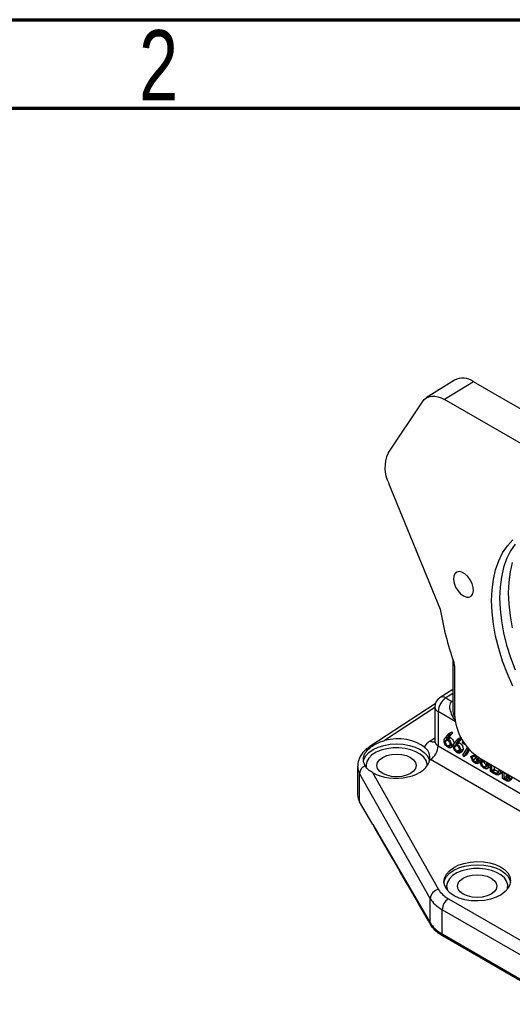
# Model space of a CAD drawing. Header units: inches. Extents: x 0.6 to 16.3, y 0.2 to 11.5.
# Tile 21 of 33: x 13.1 to 14.2, y 9.3 to 11.5. Entities that reach past the tile are written whole.
import ezdxf

# ---------------------------------------------------------------- set-up
doc = ezdxf.new("R2010")
doc.units = ezdxf.units.IN
doc.header["$MEASUREMENT"] = 0
doc.styles.add('SLDTEXTSTYLE0', font='TXT', dxfattribs={"width": 0.75})

msp = doc.modelspace()

# ---------------------------------------------------------------- linework, layer by layer
at = {"color": 7, "linetype": 'Continuous', "lineweight": 70}
for p, q in [((0.5906, 11.4961), (16.3386, 11.4961)), ((0.7874, 11.2992), (16.1417, 11.2992))]:
    msp.add_line(p, q, dxfattribs=at)
at = {"color": 7, "linetype": 'Continuous', "lineweight": 25}
for p, q in [((14.042, 10.6956), (13.9795, 10.6559)), ((14.0843, 10.6921), (14.0202, 10.6525)), ((14.2461, 10.5987), (14.0843, 10.6921)), ((14.2353, 10.5283), (14.0202, 10.6525)), ((13.8946, 10.533), (13.9711, 10.6475)), ((13.8959, 10.4666), (14.0105, 10.1868)), ((14.0386, 10.0758), (14.0386, 9.968)), ((14.0423, 10.0613), (14.0423, 9.9532)), ((14.0386, 10.0088), (14.0102, 9.9906)), ((13.9996, 9.9765), (13.8539, 9.8816)), ((14.0232, 9.9897), (14.0366, 9.9819)), ((13.9986, 9.9696), (13.9986, 9.8937)), ((14.0059, 9.9594), (14.0059, 9.8832)), ((14.0222, 9.9014), (14.0301, 9.9108)), ((14.0319, 9.9081), (14.0249, 9.8998)), ((14.0301, 9.9108), (14.0357, 9.9141)), ((14.0301, 9.9108), (14.0319, 9.9081)), ((14.0376, 9.9113), (14.0306, 9.903)), ((14.0319, 9.9081), (14.0376, 9.9113)), ((14.0357, 9.9141), (14.0376, 9.9113)), ((14.0216, 9.8927), (14.0273, 9.896)), ((14.0249, 9.8998), (14.0306, 9.903)), ((14.0274, 9.8833), (14.033, 9.8866)), ((14.0277, 9.8985), (14.0333, 9.9017)), ((14.0355, 9.8849), (14.0412, 9.8881)), ((14.042, 9.881), (14.0476, 9.8842)), ((14.0426, 9.8896), (14.0505, 9.899)), ((14.0523, 9.8963), (14.0453, 9.888)), ((14.0453, 9.888), (14.051, 9.8912)), ((14.0481, 9.8867), (14.0537, 9.89)), ((14.0505, 9.899), (14.0561, 9.9023)), ((14.0505, 9.899), (14.0523, 9.8963)), ((14.0579, 9.8994), (14.051, 9.8912)), ((14.0523, 9.8963), (14.0578, 9.8995)), ((14.0561, 9.9023), (14.057, 9.9011)), ((14.0603, 9.8926), (14.0616, 9.8932)), ((14.0603, 9.8926), (14.063, 9.891)), ((14.0603, 9.8894), (14.0603, 9.8926)), ((14.0666, 9.8858), (14.0603, 9.8894)), ((14.0326, 9.8792), (14.0397, 9.8833)), ((14.0478, 9.8715), (14.0534, 9.8748)), ((14.053, 9.8674), (14.06, 9.8715)), ((14.0559, 9.8731), (14.0616, 9.8763)), ((14.0607, 9.8623), (14.0712, 9.8799)), ((14.0627, 9.8598), (14.0607, 9.8623)), ((14.0733, 9.8774), (14.0627, 9.8598)), ((14.0627, 9.8598), (14.0684, 9.863)), ((14.0755, 9.8749), (14.0684, 9.863)), ((14.079, 9.8594), (14.0847, 9.8626)), ((14.0847, 9.8626), (14.0871, 9.8613)), ((14.0865, 9.8621), (14.0865, 9.8643)), ((14.8025, 9.3831), (13.9887, 9.8528)), ((14.079, 9.8594), (14.0814, 9.858)), ((14.0814, 9.858), (14.0871, 9.8613)), ((14.0835, 9.8526), (14.0892, 9.8558)), ((14.0879, 9.8484), (14.0936, 9.8516)), ((14.0938, 9.844), (14.0995, 9.8473)), ((14.0955, 9.8562), (14.0968, 9.8569)), ((14.0971, 9.8498), (14.1025, 9.853)), ((14.0985, 9.8559), (14.192, 9.8019)), ((14.0998, 9.847), (14.1054, 9.8503)), ((14.0998, 9.847), (14.1022, 9.8456)), ((14.1022, 9.8456), (14.1078, 9.8489)), ((14.1025, 9.8529), (14.1026, 9.8535)), ((14.1043, 9.8526), (14.1025, 9.8529)), ((14.1054, 9.8503), (14.1078, 9.8489)), ((14.1171, 9.8392), (14.1222, 9.8421)), ((14.1222, 9.8262), (14.1222, 9.8422)), ((14.1246, 9.8409), (14.1246, 9.828)), ((13.827, 9.8377), (13.827, 9.7746)), ((13.9883, 9.5445), (13.8314, 9.8216)), ((13.8314, 9.7588), (13.8314, 9.8216)), ((13.8598, 9.8241), (14.0069, 9.5643)), ((14.108, 9.8368), (14.1137, 9.84)), ((14.1137, 9.8324), (14.1208, 9.8365)), ((14.1304, 9.8215), (14.1222, 9.8262)), ((14.1246, 9.828), (14.1303, 9.8312)), ((14.1246, 9.828), (14.1276, 9.8262)), ((14.1276, 9.8262), (14.1333, 9.8295)), ((14.1303, 9.8376), (14.1303, 9.8312)), ((14.1303, 9.8312), (14.1333, 9.8295)), ((14.1352, 9.8226), (14.1409, 9.8259)), ((14.1396, 9.8191), (14.1466, 9.8231)), ((14.144, 9.8286), (14.1449, 9.8291)), ((14.1494, 9.8105), (14.1494, 9.8265)), ((14.1534, 9.8228), (14.1518, 9.8237)), ((14.1518, 9.8237), (14.1518, 9.8123)), ((14.1575, 9.8201), (14.1575, 9.8155)), ((14.1566, 9.8064), (14.1494, 9.8105)), ((14.1518, 9.8123), (14.1575, 9.8155)), ((14.1518, 9.8123), (14.1552, 9.8103)), ((14.1552, 9.8103), (14.1608, 9.8136)), ((14.1575, 9.8155), (14.1608, 9.8136)), ((14.1608, 9.8136), (14.1634, 9.8126)), ((14.1622, 9.805), (14.1693, 9.8091)), ((14.1651, 9.8102), (14.1707, 9.8134)), ((13.8604, 9.7085), (13.8314, 9.7588)), ((13.8604, 9.7085), (13.9883, 9.4903)), ((13.9883, 9.4903), (13.9883, 9.5445)), ((14.0287, 9.5436), (14.2927, 9.3913)), ((14.2789, 9.367), (14.0149, 9.5194)), ((14.0149, 9.4656), (14.0149, 9.5194)), ((14.0149, 9.4656), (14.2789, 9.3132)), ((14.2793, 9.3093), (14.0153, 9.4617))]:
    msp.add_line(p, q, dxfattribs=at)
at = {"color": 8, "linetype": 'Continuous', "lineweight": 25}
for p, q in [((14.0386, 9.9996), (14.0232, 9.9897)), ((14.037, 9.9822), (14.0386, 9.9832)), ((14.037, 9.9822), (14.0386, 9.9815)), ((13.9986, 9.9683), (13.8868, 9.8955)), ((14.0438, 9.9375), (14.0059, 9.9594)), ((13.9878, 9.8941), (13.9986, 9.9011)), ((14.0059, 9.8832), (14.2502, 9.7422))]:
    msp.add_line(p, q, dxfattribs=at)
at = {"color": 7, "linetype": 'Continuous', "lineweight": 25, "flags": 128}
for points in [[(13.9711, 10.6475), (13.9752, 10.6524), (13.98, 10.6562), (13.9856, 10.6587), (13.9917, 10.66), (13.9984, 10.66), (14.0054, 10.6587), (14.0127, 10.6562), (14.0202, 10.6525)], [(14.172, 10.016), (14.1598, 10.0436), (14.1493, 10.0714), (14.1406, 10.0992), (14.1337, 10.1268), (14.1288, 10.1539), (14.1258, 10.1803), (14.1248, 10.2058), (14.1258, 10.2301), (14.1288, 10.253), (14.1337, 10.2744), (14.1406, 10.2941), (14.1493, 10.3119), (14.1598, 10.3276), (14.172, 10.3411)], [(14.1772, 10.3316), (14.1668, 10.3161), (14.1583, 10.2986), (14.1515, 10.2793), (14.1467, 10.2582), (14.1437, 10.2357), (14.1427, 10.2117), (14.1437, 10.1867), (14.1467, 10.1607), (14.1515, 10.1341), (14.1583, 10.1069), (14.1668, 10.0795), (14.1772, 10.0522)], [(14.0622, 10.2164), (14.0687, 10.2138), (14.0747, 10.2136), (14.0795, 10.216), (14.0828, 10.2207), (14.0842, 10.2273), (14.0837, 10.2351), (14.0813, 10.2436), (14.0772, 10.2519), (14.0718, 10.2594), (14.0655, 10.2652), (14.0589, 10.269), (14.0526, 10.2704), (14.0472, 10.2693), (14.0431, 10.2657), (14.0407, 10.26), (14.0402, 10.2527), (14.0416, 10.2445), (14.0449, 10.236), (14.0498, 10.228), (14.0557, 10.2213), (14.0622, 10.2164)], [(13.8826, 9.822), (13.8757, 9.8272), (13.8713, 9.8333), (13.8698, 9.8399), (13.8713, 9.8464), (13.8757, 9.8525), (13.8826, 9.8578), (13.8917, 9.8618), (13.9023, 9.8643), (13.9136, 9.8652), (13.9249, 9.8643), (13.9355, 9.8618), (13.9446, 9.8578), (13.9515, 9.8525), (13.9559, 9.8464), (13.9574, 9.8399), (13.9559, 9.8333), (13.9515, 9.8272), (13.9446, 9.822), (13.9355, 9.818), (13.9249, 9.8155), (13.9136, 9.8146), (13.9023, 9.8155), (13.8917, 9.818), (13.8826, 9.822)], [(14.0619, 9.5539), (14.055, 9.5592), (14.0506, 9.5653), (14.0491, 9.5718), (14.0506, 9.5784), (14.055, 9.5845), (14.0619, 9.5897), (14.071, 9.5937), (14.0816, 9.5962), (14.0929, 9.5971), (14.1042, 9.5962), (14.1148, 9.5937), (14.1239, 9.5897), (14.1308, 9.5845), (14.1352, 9.5784), (14.1367, 9.5718), (14.1352, 9.5653), (14.1308, 9.5592), (14.1239, 9.5539), (14.1148, 9.5499), (14.1042, 9.5474), (14.0929, 9.5465), (14.0816, 9.5474), (14.071, 9.5499), (14.0619, 9.5539)]]:
    msp.add_lwpolyline(points, dxfattribs=at)
at = {"color": 8, "linetype": 'Continuous', "lineweight": 25, "flags": 128}
for points in [[(14.1713, 10.1455), (14.1665, 10.1722), (14.1635, 10.1981), (14.1625, 10.2232), (14.1635, 10.2471), (14.1665, 10.2697), (14.1713, 10.2907)], [(14.0366, 9.9819), (14.0383, 9.9812), (14.0386, 9.9811)], [(13.8399, 9.8485), (13.841, 9.8531), (13.8452, 9.8611), (13.8521, 9.8685), (13.8613, 9.875), (13.8725, 9.8803), (13.8853, 9.8843), (13.8992, 9.8867), (13.9136, 9.8875), (13.9281, 9.8867), (13.9419, 9.8843), (13.9547, 9.8803), (13.9659, 9.875), (13.9751, 9.8685), (13.982, 9.8611), (13.9862, 9.8531), (13.987, 9.8504)], [(13.9816, 9.8387), (13.9814, 9.8429), (13.979, 9.8507), (13.9739, 9.8581), (13.9663, 9.8647), (13.9566, 9.8703), (13.9451, 9.8747), (13.9323, 9.8776), (13.9188, 9.879), (13.905, 9.8788), (13.8916, 9.877), (13.8791, 9.8737), (13.868, 9.869), (13.8588, 9.8631), (13.8518, 9.8563), (13.8474, 9.8488), (13.8456, 9.8409), (13.8457, 9.8374)], [(14.019, 9.5791), (14.0203, 9.5851), (14.0245, 9.5931), (14.0314, 9.6005), (14.0406, 9.6069), (14.0518, 9.6122), (14.0646, 9.6162), (14.0785, 9.6186), (14.0929, 9.6194), (14.1073, 9.6186), (14.1212, 9.6162), (14.134, 9.6122), (14.1452, 9.6069), (14.1544, 9.6005), (14.1613, 9.5931), (14.1655, 9.5851), (14.1667, 9.5802)], [(14.1599, 9.565), (14.1604, 9.5669), (14.1607, 9.5748), (14.1583, 9.5826), (14.1532, 9.59), (14.1456, 9.5966), (14.1359, 9.6022), (14.1244, 9.6066), (14.1116, 9.6096), (14.0981, 9.611), (14.0843, 9.6108), (14.0709, 9.609), (14.0584, 9.6057), (14.0473, 9.601), (14.0381, 9.5951), (14.0311, 9.5882), (14.0267, 9.5807), (14.0249, 9.5728), (14.026, 9.5649), (14.0274, 9.5612)]]:
    msp.add_lwpolyline(points, dxfattribs=at)
at = {"color": 7, "linetype": 'Continuous', "lineweight": 25}
for centre, radius, start, end in [((14.0605, 10.6613), 0.039, 52.3159, 118.2822), ((13.9623, 10.5011), 0.0748, 154.758, 207.5133), ((14.7113, 10.3055), 0.7109, 189.6057, 199.388), ((14.0236, 9.9696), 0.025, 122.5943, 180), ((14.0445, 9.9576), 0.0386, 123.5404, 177.3258), ((14.1643, 9.9588), 0.1221, 182.6055, 237.3945), ((13.9674, 9.885), 0.0386, 303.5404, 357.3258), ((13.8524, 9.8199), 0.0211, 115.1364, 175.3291), ((13.8581, 9.7748), 0.0311, 180.4167, 210.8862), ((14.0106, 9.5421), 0.0225, 99.5918, 173.8301), ((14.0458, 9.5179), 0.0309, 123.5404, 177.3258), ((14.0051, 9.4903), 0.0168, 180.1393, 193.2828), ((14.0351, 9.4655), 0.0201, 179.7109, 190.7971)]:
    msp.add_arc(centre, radius, start, end, dxfattribs=at)
at = {"color": 8, "linetype": 'Continuous', "lineweight": 25}
for centre, radius, start, end in [((14.0159, 9.9794), 0.0126, 54.8646, 117.0134), ((14.0106, 9.9704), 0.012, 184.1645, 247.1557), ((13.9955, 9.9059), 0.014, 236.8954, 282.6981), ((13.8581, 9.8749), 0.00787, 82.4817, 121.762)]:
    msp.add_arc(centre, radius, start, end, dxfattribs=at)
at = {"color": 7, "linetype": 'Continuous', "lineweight": 25}
for centre, major_axis, ratio, start_param, end_param in [((14.0648, 9.9673), (0.038, 0.0009), 0.592198, 2.37731, 2.39423), ((13.9136, 9.855), (0.074, 0.0017), 0.592198, 0.570617, 1.927988), ((14.0241, 9.8743), (0.05, 0.0012), 0.592198, 2.368583, 2.904257), ((13.9136, 9.855), (0.074, 0.0017), 0.592198, 3.884422, 6.210953), ((14.0241, 9.8743), (0.05, 0.0012), 0.592198, 3.877313, 3.913199), ((13.8841, 9.713), (-0.6727, 1.1677), 0.016941, 1.564937, 1.756301), ((14.0925, 9.5824), (0.0902, 0.0021), 0.592198, 3.448786, 3.913199), ((14.0929, 9.5663), (0.1102, 0.0021), 0.589525, 3.451394, 3.915807), ((14.0929, 9.5087), (0.1102, -0.0019), 0.565484, 3.472296, 3.93671)]:
    msp.add_ellipse(centre, major_axis=major_axis, ratio=ratio, start_param=start_param, end_param=end_param, dxfattribs=at)
at = {"color": 8, "linetype": 'Continuous', "lineweight": 25}
for centre, major_axis, ratio, start_param, end_param in [((14.0236, 9.8944), (0.025, 0.0012), 0.606648, 3.11255, 3.897948), ((13.9136, 9.8387), (0.0866, 0.0015), 0.588794, 3.128395, 3.451816)]:
    msp.add_ellipse(centre, major_axis=major_axis, ratio=ratio, start_param=start_param, end_param=end_param, dxfattribs=at)
at = {"color": 7, "linetype": 'Continuous', "lineweight": 25}
msp.add_ellipse((14.0929, 9.5826), major_axis=(0.074, 0.0017), ratio=0.592198, dxfattribs=at)
for points, knots in [([(14.0423, 10.0613), (14.0422, 10.0632), (14.042, 10.0658), (14.0411, 10.0687), (14.0408, 10.0695)], [0, 0, 0, 0, 0.7220526, 1, 1, 1, 1]), ([(13.8591, 9.8827), (13.8648, 9.8862), (13.8732, 9.8914), (13.8835, 9.8945), (13.8868, 9.8955)], [0, 0, 0, 0, 0.685058, 1, 1, 1, 1]), ([(13.9986, 9.8938), (13.9984, 9.8926), (13.9981, 9.891), (13.9981, 9.891), (13.9981, 9.8911)], [0, 0, 0, 0, 0.720837, 1, 1, 1, 1]), ([(14.0192, 9.8942), (14.0195, 9.8959), (14.0199, 9.8988), (14.0215, 9.9006), (14.0222, 9.9014)], [0, 0, 0, 0, 0.558273, 1, 1, 1, 1]), ([(14.0272, 9.8803), (14.0261, 9.8811), (14.0237, 9.8828), (14.021, 9.8868), (14.0195, 9.8908), (14.0193, 9.8931), (14.0192, 9.8942)], [0, 0, 0, 0, 0.279635, 0.55907, 0.779561, 1, 1, 1, 1]), ([(14.0272, 9.8956), (14.0264, 9.896), (14.0247, 9.8968), (14.0229, 9.8962), (14.0218, 9.8948), (14.0217, 9.8934), (14.0216, 9.8927)], [0, 0, 0, 0, 0.280117, 0.559439, 0.779681, 1, 1, 1, 1]), ([(14.0216, 9.8927), (14.0217, 9.8917), (14.0219, 9.8897), (14.0236, 9.8868), (14.0255, 9.8846), (14.0267, 9.8837), (14.0274, 9.8833)], [0, 0, 0, 0, 0.279041, 0.558781, 0.77925, 1, 1, 1, 1]), ([(14.0249, 9.8998), (14.0254, 9.8996), (14.0263, 9.8992), (14.0273, 9.8987), (14.0277, 9.8985)], [0, 0, 0, 0, 0.55991, 1, 1, 1, 1]), ([(14.0332, 9.8861), (14.033, 9.8871), (14.0328, 9.8892), (14.031, 9.8921), (14.0291, 9.8943), (14.0278, 9.8952), (14.0272, 9.8956)], [0, 0, 0, 0, 0.2787577, 0.5586075, 0.7791809, 1, 1, 1, 1]), ([(14.0355, 9.8849), (14.0354, 9.8835), (14.0351, 9.8809), (14.0329, 9.8791), (14.0301, 9.8789), (14.0282, 9.8798), (14.0272, 9.8803)], [0, 0, 0, 0, 0.279611, 0.558955, 0.779475, 1, 1, 1, 1]), ([(14.0274, 9.8833), (14.0282, 9.8829), (14.0298, 9.8822), (14.0317, 9.8827), (14.033, 9.884), (14.0331, 9.8854), (14.0332, 9.8861)], [0, 0, 0, 0, 0.2800425, 0.559939, 0.7800118, 1, 1, 1, 1]), ([(14.0277, 9.8985), (14.0288, 9.8976), (14.0312, 9.896), (14.0337, 9.892), (14.0353, 9.8881), (14.0355, 9.886), (14.0355, 9.8849)], [0, 0, 0, 0, 0.279643, 0.559335, 0.779541, 1, 1, 1, 1]), ([(14.0306, 9.903), (14.0311, 9.9028), (14.032, 9.9025), (14.0329, 9.902), (14.0333, 9.9017)], [0, 0, 0, 0, 0.55991, 1, 1, 1, 1]), ([(14.0333, 9.9017), (14.0345, 9.9009), (14.0368, 9.8993), (14.0394, 9.8953), (14.041, 9.8914), (14.0411, 9.8892), (14.0412, 9.8881)], [0, 0, 0, 0, 0.279643, 0.559335, 0.779541, 1, 1, 1, 1]), ([(14.0396, 9.8824), (14.0399, 9.8841), (14.0403, 9.887), (14.0419, 9.8888), (14.0426, 9.8896)], [0, 0, 0, 0, 0.558273, 1, 1, 1, 1]), ([(14.0476, 9.8838), (14.0468, 9.8842), (14.0451, 9.885), (14.0433, 9.8845), (14.0422, 9.883), (14.042, 9.8817), (14.042, 9.881)], [0, 0, 0, 0, 0.280117, 0.559439, 0.779681, 1, 1, 1, 1]), ([(14.0453, 9.888), (14.0458, 9.8878), (14.0467, 9.8874), (14.0477, 9.8869), (14.0481, 9.8867)], [0, 0, 0, 0, 0.55991, 1, 1, 1, 1]), ([(14.0481, 9.8867), (14.0492, 9.8859), (14.0515, 9.8842), (14.0541, 9.8803), (14.0557, 9.8764), (14.0559, 9.8742), (14.0559, 9.8731)], [0, 0, 0, 0, 0.279643, 0.559335, 0.779541, 1, 1, 1, 1]), ([(14.051, 9.8912), (14.0515, 9.891), (14.0524, 9.8907), (14.0533, 9.8902), (14.0537, 9.89)], [0, 0, 0, 0, 0.55991, 1, 1, 1, 1]), ([(14.0537, 9.89), (14.0549, 9.8891), (14.0572, 9.8875), (14.0598, 9.8835), (14.0614, 9.8796), (14.0615, 9.8774), (14.0616, 9.8763)], [0, 0, 0, 0, 0.279643, 0.559335, 0.779541, 1, 1, 1, 1]), ([(13.8539, 9.8816), (13.8519, 9.8802), (13.8463, 9.8763), (13.8389, 9.8691), (13.8324, 9.8598), (13.8285, 9.85), (13.8267, 9.8425), (13.8271, 9.8384), (13.8272, 9.8379)], [0, 0, 0, 0, 0.1289, 0.36397, 0.566883, 0.761562, 0.97165, 1, 1, 1, 1]), ([(13.8435, 9.839), (13.8416, 9.8437), (13.8379, 9.8532), (13.8427, 9.8679), (13.8516, 9.8776), (13.8581, 9.882), (13.8591, 9.8827)], [0, 0, 0, 0, 0.310163, 0.626266, 0.942454, 1, 1, 1, 1]), ([(13.9875, 9.8536), (13.9874, 9.8582), (13.9872, 9.8653), (13.983, 9.8732), (13.9792, 9.8768), (13.9762, 9.8794), (13.9753, 9.8801)], [0, 0, 0, 0, 0.420235, 0.654057, 0.896389, 1, 1, 1, 1]), ([(14.0476, 9.8685), (14.0465, 9.8693), (14.0441, 9.871), (14.0414, 9.8751), (14.0399, 9.8791), (14.0397, 9.8813), (14.0396, 9.8824)], [0, 0, 0, 0, 0.279635, 0.55907, 0.779561, 1, 1, 1, 1]), ([(14.042, 9.881), (14.0421, 9.88), (14.0423, 9.8779), (14.044, 9.875), (14.0459, 9.8728), (14.0471, 9.872), (14.0478, 9.8715)], [0, 0, 0, 0, 0.279041, 0.558781, 0.77925, 1, 1, 1, 1]), ([(14.0536, 9.8743), (14.0534, 9.8753), (14.0532, 9.8774), (14.0514, 9.8803), (14.0495, 9.8825), (14.0482, 9.8834), (14.0476, 9.8838)], [0, 0, 0, 0, 0.278758, 0.558607, 0.779181, 1, 1, 1, 1]), ([(14.0559, 9.8731), (14.0558, 9.8718), (14.0555, 9.8691), (14.0533, 9.8673), (14.0505, 9.8671), (14.0486, 9.868), (14.0476, 9.8685)], [0, 0, 0, 0, 0.279611, 0.558955, 0.779475, 1, 1, 1, 1]), ([(14.0478, 9.8715), (14.0486, 9.8712), (14.0502, 9.8704), (14.0521, 9.8709), (14.0533, 9.8722), (14.0535, 9.8736), (14.0536, 9.8743)], [0, 0, 0, 0, 0.280042, 0.559939, 0.780012, 1, 1, 1, 1]), ([(14.0616, 9.8763), (14.0615, 9.875), (14.0613, 9.8726), (14.0598, 9.8717), (14.0592, 9.8713)], [0, 0, 0, 0, 0.579197, 1, 1, 1, 1]), ([(14.0879, 9.8452), (14.0867, 9.8461), (14.0842, 9.8477), (14.0814, 9.8517), (14.0797, 9.8558), (14.0793, 9.8582), (14.079, 9.8594)], [0, 0, 0, 0, 0.279876, 0.559011, 0.77927, 1, 1, 1, 1]), ([(14.0814, 9.858), (14.0817, 9.857), (14.0821, 9.8551), (14.0831, 9.8534), (14.0835, 9.8526)], [0, 0, 0, 0, 0.560694, 1, 1, 1, 1]), ([(14.0835, 9.8526), (14.0843, 9.8516), (14.0856, 9.8498), (14.0872, 9.8488), (14.0879, 9.8484)], [0, 0, 0, 0, 0.558702, 1, 1, 1, 1]), ([(14.0947, 9.8509), (14.0946, 9.8515), (14.0946, 9.8526), (14.0937, 9.855), (14.0913, 9.8591), (14.0884, 9.8609), (14.0865, 9.8621)], [0, 0, 0, 0, 0.125583, 0.251209, 0.500631, 1, 1, 1, 1]), ([(14.0871, 9.8613), (14.0873, 9.8602), (14.0878, 9.8584), (14.0887, 9.8566), (14.0892, 9.8558)], [0, 0, 0, 0, 0.560694, 1, 1, 1, 1]), ([(14.0879, 9.8484), (14.0889, 9.8479), (14.0907, 9.847), (14.0929, 9.8473), (14.0944, 9.8486), (14.0946, 9.8502), (14.0947, 9.8509)], [0, 0, 0, 0, 0.280599, 0.560151, 0.780303, 1, 1, 1, 1]), ([(14.0971, 9.8498), (14.0969, 9.8484), (14.0965, 9.8457), (14.094, 9.8438), (14.091, 9.8437), (14.0889, 9.8447), (14.0879, 9.8452)], [0, 0, 0, 0, 0.279308, 0.558806, 0.779295, 1, 1, 1, 1]), ([(14.0892, 9.8558), (14.0899, 9.8549), (14.0913, 9.8531), (14.0929, 9.8521), (14.0936, 9.8516)], [0, 0, 0, 0, 0.558702, 1, 1, 1, 1]), ([(14.0955, 9.8562), (14.096, 9.855), (14.0969, 9.8528), (14.097, 9.8507), (14.0971, 9.8498)], [0, 0, 0, 0, 0.559419, 1, 1, 1, 1]), ([(14.1079, 9.8337), (14.1067, 9.8345), (14.1045, 9.8361), (14.1019, 9.8399), (14.1003, 9.8437), (14.1, 9.8459), (14.0998, 9.847)], [0, 0, 0, 0, 0.27959, 0.559017, 0.779362, 1, 1, 1, 1]), ([(14.1027, 9.8531), (14.1026, 9.8516), (14.1023, 9.8492), (14.1007, 9.8483), (14.1, 9.8479)], [0, 0, 0, 0, 0.586705, 1, 1, 1, 1]), ([(14.1022, 9.8456), (14.1024, 9.8447), (14.1028, 9.8427), (14.1044, 9.84), (14.1062, 9.838), (14.1074, 9.8372), (14.108, 9.8368)], [0, 0, 0, 0, 0.28002, 0.559165, 0.779624, 1, 1, 1, 1]), ([(14.1078, 9.8489), (14.108, 9.8479), (14.1084, 9.846), (14.1101, 9.8433), (14.1119, 9.8413), (14.1131, 9.8404), (14.1137, 9.84)], [0, 0, 0, 0, 0.28002, 0.559165, 0.779624, 1, 1, 1, 1]), ([(14.108, 9.8368), (14.109, 9.8363), (14.111, 9.8355), (14.1132, 9.8363), (14.1146, 9.8381), (14.1147, 9.8398), (14.1147, 9.8407)], [0, 0, 0, 0, 0.2796052, 0.5593883, 0.7795748, 1, 1, 1, 1]), ([(14.1147, 9.8407), (14.1146, 9.8418), (14.1144, 9.844), (14.113, 9.8469), (14.1118, 9.8481), (14.1115, 9.8484)], [0, 0, 0, 0, 0.424516, 0.848344, 1, 1, 1, 1]), ([(14.1155, 9.8461), (14.116, 9.845), (14.117, 9.8426), (14.1171, 9.8404), (14.1171, 9.8392)], [0, 0, 0, 0, 0.464542, 1, 1, 1, 1]), ([(13.8598, 9.8241), (13.857, 9.8259), (13.85, 9.8302), (13.8459, 9.8357), (13.8435, 9.839)], [0, 0, 0, 0, 0.401464, 1, 1, 1, 1]), ([(14.1171, 9.8392), (14.117, 9.8377), (14.1167, 9.8347), (14.1143, 9.8324), (14.1111, 9.8321), (14.109, 9.8332), (14.1079, 9.8337)], [0, 0, 0, 0, 0.279862, 0.559296, 0.779436, 1, 1, 1, 1]), ([(14.1222, 9.8396), (14.1222, 9.8391), (14.1219, 9.8374), (14.1208, 9.8368), (14.12, 9.8363)], [0, 0, 0, 0, 0.277622, 1, 1, 1, 1]), ([(14.1276, 9.8262), (14.1291, 9.8254), (14.1316, 9.8239), (14.1341, 9.823), (14.1352, 9.8226)], [0, 0, 0, 0, 0.560426, 1, 1, 1, 1]), ([(14.144, 9.8286), (14.1438, 9.8264), (14.1434, 9.822), (14.14, 9.8185), (14.1351, 9.8189), (14.132, 9.8206), (14.1304, 9.8215)], [0, 0, 0, 0, 0.2801042, 0.5592173, 0.7788475, 1, 1, 1, 1]), ([(14.1333, 9.8295), (14.1347, 9.8287), (14.1373, 9.8272), (14.1398, 9.8263), (14.1409, 9.8259)], [0, 0, 0, 0, 0.560426, 1, 1, 1, 1]), ([(14.1352, 9.8226), (14.1363, 9.8226), (14.1384, 9.8224), (14.1411, 9.8247), (14.1414, 9.828), (14.1416, 9.83)], [0, 0, 0, 0, 0.280518, 0.561008, 1, 1, 1, 1]), ([(14.1487, 9.8269), (14.1487, 9.8265), (14.1484, 9.8244), (14.1469, 9.8236), (14.1457, 9.823)], [0, 0, 0, 0, 0.19605, 1, 1, 1, 1]), ([(14.1583, 9.8195), (14.1574, 9.8202), (14.1558, 9.8214), (14.1541, 9.8223), (14.1534, 9.8228)], [0, 0, 0, 0, 0.559734, 1, 1, 1, 1]), ([(14.1627, 9.8116), (14.1626, 9.8123), (14.1624, 9.8139), (14.1609, 9.817), (14.1593, 9.8186), (14.1583, 9.8195)], [0, 0, 0, 0, 0.279937, 0.560436, 1, 1, 1, 1]), ([(14.16, 9.821), (14.1607, 9.8201), (14.1623, 9.8185), (14.164, 9.8154), (14.1649, 9.8126), (14.165, 9.811), (14.1651, 9.8102)], [0, 0, 0, 0, 0.280408, 0.559563, 0.779731, 1, 1, 1, 1]), ([(14.1552, 9.8103), (14.1569, 9.8093), (14.1595, 9.8078), (14.1618, 9.8089), (14.1626, 9.8102), (14.1626, 9.8111), (14.1627, 9.8116)], [0, 0, 0, 0, 0.4993771, 0.7487344, 0.8743901, 1, 1, 1, 1]), ([(14.1651, 9.8102), (14.1649, 9.8089), (14.1646, 9.8063), (14.1622, 9.8048), (14.1594, 9.8049), (14.1575, 9.8059), (14.1566, 9.8064)], [0, 0, 0, 0, 0.27913, 0.558665, 0.779075, 1, 1, 1, 1]), ([(14.1707, 9.8134), (14.1706, 9.8121), (14.1704, 9.8099), (14.169, 9.8092), (14.1684, 9.8089)], [0, 0, 0, 0, 0.61215, 1, 1, 1, 1]), ([(14.0153, 9.4617), (14.0112, 9.4643), (14.0029, 9.4696), (13.9942, 9.4781), (13.9904, 9.484), (13.9887, 9.4865)], [0, 0, 0, 0, 0.359791, 0.730017, 1, 1, 1, 1])]:
    msp.add_open_spline(points, degree=3, knots=knots, dxfattribs=at)
at = {"color": 8, "linetype": 'Continuous', "lineweight": 25}
for points, knots in [([(14.0445, 9.9388), (14.0428, 9.9413), (14.038, 9.9483), (14.0333, 9.9595), (14.0315, 9.9703), (14.0325, 9.9761), (14.0341, 9.9796), (14.0355, 9.9809), (14.0366, 9.9819)], [0, 0, 0, 0, 0.172357, 0.49905, 0.722183, 0.865043, 0.892507, 1, 1, 1, 1]), ([(14.0389, 9.968), (14.0388, 9.9668), (14.0384, 9.96), (14.0406, 9.951), (14.0433, 9.944), (14.044, 9.9422)], [0, 0, 0, 0, 0.14236, 0.784001, 1, 1, 1, 1])]:
    msp.add_open_spline(points, degree=3, knots=knots, dxfattribs=at)

# ---------------------------------------------------------------- texts
at = {"color": 7, "linetype": 'Continuous', "lineweight": 0, "insert": (13.3843, 11.4728), "char_height": 0.1562, "attachment_point": 2, "style": 'SLDTEXTSTYLE0'}
msp.add_mtext('2', dxfattribs=at)

doc.saveas('drawing.dxf')
